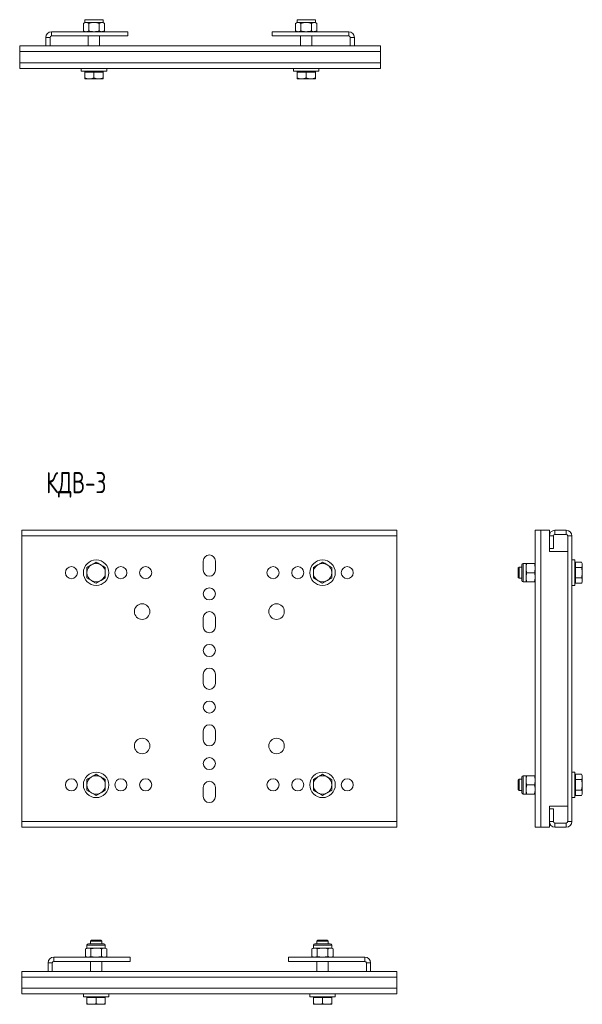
# Model space of a CAD drawing. Header units: millimetres. Extents: x -213 to 282, y -2497 to 292.
# Tile 2 of 5: x -208 to 189, y -1803 to -1106. Entities that reach past the tile are written whole.
import ezdxf

# ---------------------------------------------------------------- set-up
doc = ezdxf.new("R2010")
doc.units = ezdxf.units.MM
doc.styles.add('SLDTEXTSTYLE3', font='TXT', dxfattribs={"width": 0.7, "bigfont": 'bigfont'})

msp = doc.modelspace()

# ---------------------------------------------------------------- linework, layer by layer
at = {"color": 7, "linetype": 'Continuous', "lineweight": 15}
for p, q in [((-162.42, -1106.47), (-162.42, -1108.51)), ((-149.42, -1108.51), (-149.42, -1106.47)), ((-12.42, -1106.47), (-12.42, -1108.51)), ((0.58, -1108.51), (0.58, -1106.47)), ((-162.42, -1108.51), (-163.42, -1109.09)), ((-163.42, -1114.37), (-163.42, -1109.09)), ((-162.42, -1108.51), (-161.55, -1108.51)), ((-161.55, -1108.51), (-155.92, -1108.51)), ((-159.67, -1114.37), (-159.67, -1109.09)), ((-155.92, -1108.51), (-150.29, -1108.51)), ((-152.16, -1114.37), (-152.16, -1109.09)), ((-150.29, -1108.51), (-149.42, -1108.51)), ((-148.41, -1109.09), (-149.42, -1108.51)), ((-148.41, -1114.37), (-148.41, -1109.09)), ((-12.42, -1108.51), (-13.42, -1109.09)), ((-13.42, -1114.37), (-13.42, -1109.09)), ((-12.42, -1108.51), (-11.55, -1108.51)), ((-11.55, -1108.51), (-5.92, -1108.51)), ((-9.67, -1114.37), (-9.67, -1109.09)), ((-5.92, -1108.51), (-0.29, -1108.51)), ((-2.16, -1114.37), (-2.16, -1109.09)), ((-0.29, -1108.51), (0.58, -1108.51)), ((1.59, -1109.09), (0.58, -1108.51)), ((1.59, -1114.37), (1.59, -1109.09)), ((-189.92, -1124.95), (-189.92, -1118.95)), ((-186.92, -1124.95), (-186.92, -1118.95)), ((-185.92, -1114.95), (-131.92, -1114.95)), ((-185.92, -1117.95), (-131.92, -1117.95)), ((-163.42, -1114.37), (-162.42, -1114.95)), ((-159.92, -1117.95), (-159.92, -1124.95)), ((-151.92, -1124.95), (-151.92, -1117.95)), ((-149.42, -1114.95), (-148.41, -1114.37)), ((-131.92, -1117.95), (-131.92, -1114.95)), ((-29.92, -1117.95), (-29.92, -1114.95)), ((24.08, -1114.95), (-29.92, -1114.95)), ((24.08, -1117.95), (-29.92, -1117.95)), ((-13.42, -1114.37), (-12.42, -1114.95)), ((-9.92, -1117.95), (-9.92, -1124.95)), ((-1.92, -1124.95), (-1.92, -1117.95)), ((0.58, -1114.95), (1.59, -1114.37)), ((25.08, -1124.95), (25.08, -1118.95)), ((28.08, -1124.95), (28.08, -1118.95)), ((-189.92, -1124.95), (-208.42, -1124.95)), ((-208.42, -1124.95), (-208.42, -1128.95)), ((-186.92, -1124.95), (-189.92, -1124.95)), ((25.08, -1124.95), (-186.92, -1124.95)), ((25.08, -1124.95), (28.08, -1124.95)), ((46.58, -1124.95), (28.08, -1124.95)), ((46.58, -1124.95), (46.58, -1128.95)), ((-208.42, -1128.95), (-208.42, -1136.95)), ((46.58, -1128.95), (46.58, -1136.95)), ((-208.42, -1136.95), (-208.42, -1140.95)), ((46.58, -1140.95), (-208.42, -1140.95)), ((-164.92, -1140.95), (-164.92, -1142.95)), ((-146.92, -1142.95), (-146.92, -1140.95)), ((-14.92, -1140.95), (-14.92, -1142.95)), ((3.08, -1142.95), (3.08, -1140.95)), ((46.58, -1136.95), (46.58, -1140.95)), ((-146.92, -1142.95), (-164.92, -1142.95)), ((-162.42, -1142.95), (-162.42, -1143.55)), ((-162.42, -1143.55), (-162.42, -1147.67)), ((-162.42, -1143.55), (-159.17, -1143.55)), ((-162.42, -1148.25), (-159.17, -1148.25)), ((-159.17, -1143.55), (-155.92, -1143.55)), ((-159.17, -1148.25), (-152.67, -1148.25)), ((-155.92, -1143.55), (-155.92, -1147.67)), ((-155.92, -1143.55), (-152.67, -1143.55)), ((-152.67, -1143.55), (-149.42, -1143.55)), ((-149.42, -1148.25), (-152.67, -1148.25)), ((-149.42, -1143.55), (-149.42, -1142.95)), ((-149.42, -1143.55), (-149.42, -1147.67)), ((3.08, -1142.95), (-14.92, -1142.95)), ((-12.42, -1142.95), (-12.42, -1143.55)), ((-12.42, -1143.55), (-12.42, -1147.67)), ((-12.42, -1143.55), (-9.17, -1143.55)), ((-12.42, -1148.25), (-9.17, -1148.25)), ((-9.17, -1143.55), (-5.92, -1143.55)), ((-9.17, -1148.25), (-2.67, -1148.25)), ((-5.92, -1143.55), (-5.92, -1147.67)), ((-5.92, -1143.55), (-2.67, -1143.55)), ((-2.67, -1143.55), (0.58, -1143.55)), ((0.58, -1148.25), (-2.67, -1148.25)), ((0.58, -1143.55), (0.58, -1142.95)), ((0.58, -1143.55), (0.58, -1147.67)), ((58.1, -1467.38), (-206.9, -1467.38)), ((-206.9, -1467.38), (-206.9, -1471.38)), ((58.1, -1467.38), (58.1, -1471.38)), ((155.88, -1677.38), (155.88, -1467.38)), ((159.88, -1467.38), (155.88, -1467.38)), ((165.88, -1467.38), (159.88, -1467.38)), ((165.88, -1467.38), (165.88, -1471.38)), ((169.88, -1467.38), (177.88, -1467.38)), ((-206.9, -1471.38), (-206.9, -1673.38)), ((58.1, -1471.38), (58.1, -1673.38)), ((165.88, -1480.38), (165.88, -1471.38)), ((168.88, -1480.38), (168.88, -1471.38)), ((169.88, -1470.38), (177.88, -1470.38)), ((178.88, -1471.38), (178.88, -1673.38)), ((181.88, -1471.38), (181.88, -1673.38)), ((165.88, -1480.38), (168.88, -1480.38)), ((165.88, -1480.38), (165.88, -1482.38)), ((165.88, -1482.38), (178.88, -1482.38)), ((-78.65, -1489.13), (-78.65, -1495.63)), ((-70.15, -1495.63), (-70.15, -1489.13)), ((183.88, -1488.38), (181.88, -1488.38)), ((183.88, -1488.38), (183.88, -1506.38)), ((144.57, -1493.38), (143.88, -1494.07)), ((143.88, -1494.07), (143.88, -1500.69)), ((146.38, -1493.38), (144.57, -1493.38)), ((144.57, -1493.38), (144.57, -1501.38)), ((146.38, -1502.86), (146.38, -1491.9)), ((149.44, -1490.88), (147.4, -1490.88)), ((149.44, -1494.13), (149.44, -1490.88)), ((149.44, -1500.63), (149.44, -1494.13)), ((155.3, -1490.88), (150.02, -1490.88)), ((184.48, -1490.88), (183.88, -1490.88)), ((184.48, -1491.75), (184.48, -1489.88)), ((184.48, -1489.88), (188.6, -1489.88)), ((184.48, -1493.63), (184.48, -1491.75)), ((184.48, -1497.38), (184.48, -1493.63)), ((184.48, -1493.63), (188.6, -1493.63)), ((189.18, -1490.88), (188.6, -1489.88)), ((189.18, -1491.75), (189.18, -1490.88)), ((189.18, -1497.38), (189.18, -1491.75)), ((143.88, -1500.69), (144.57, -1501.38)), ((144.57, -1501.38), (146.38, -1501.38)), ((149.44, -1503.88), (149.44, -1500.63)), ((155.3, -1497.38), (150.02, -1497.38)), ((184.48, -1501.13), (184.48, -1497.38)), ((184.48, -1501.13), (188.6, -1501.13)), ((184.48, -1503.01), (184.48, -1501.13)), ((184.48, -1504.89), (184.48, -1503.01)), ((189.18, -1503.01), (189.18, -1497.38)), ((189.18, -1503.88), (189.18, -1503.01)), ((147.4, -1503.88), (149.44, -1503.88)), ((155.3, -1503.88), (150.02, -1503.88)), ((181.88, -1506.38), (183.88, -1506.38)), ((183.88, -1503.88), (184.48, -1503.88)), ((184.48, -1504.89), (188.6, -1504.89)), ((188.6, -1504.89), (189.18, -1503.88)), ((-78.65, -1529.13), (-78.65, -1535.63)), ((-70.15, -1535.63), (-70.15, -1529.13)), ((-78.65, -1569.13), (-78.65, -1575.63)), ((-70.15, -1575.63), (-70.15, -1569.13)), ((-78.65, -1609.13), (-78.65, -1615.63)), ((-70.15, -1615.63), (-70.15, -1609.13)), ((146.38, -1652.86), (146.38, -1641.9)), ((149.44, -1640.88), (147.4, -1640.88)), ((149.44, -1644.13), (149.44, -1640.88)), ((155.3, -1640.88), (150.02, -1640.88)), ((183.88, -1638.38), (181.88, -1638.38)), ((183.88, -1638.38), (183.88, -1656.38)), ((184.48, -1640.88), (183.88, -1640.88)), ((184.48, -1641.75), (184.48, -1639.88)), ((184.48, -1639.88), (188.6, -1639.88)), ((184.48, -1643.63), (184.48, -1641.75)), ((189.18, -1640.88), (188.6, -1639.88)), ((189.18, -1641.75), (189.18, -1640.88)), ((189.18, -1647.38), (189.18, -1641.75)), ((-78.65, -1649.13), (-78.65, -1655.63)), ((-70.15, -1655.63), (-70.15, -1649.13)), ((144.57, -1643.38), (143.88, -1644.07)), ((143.88, -1644.07), (143.88, -1650.69)), ((146.38, -1643.38), (144.57, -1643.38)), ((144.57, -1643.38), (144.57, -1651.38)), ((149.44, -1650.63), (149.44, -1644.13)), ((155.3, -1647.38), (150.02, -1647.38)), ((184.48, -1643.63), (188.6, -1643.63)), ((184.48, -1647.38), (184.48, -1643.63)), ((184.48, -1651.13), (184.48, -1647.38)), ((189.18, -1653.01), (189.18, -1647.38)), ((143.88, -1650.69), (144.57, -1651.38)), ((144.57, -1651.38), (146.38, -1651.38)), ((147.4, -1653.88), (149.44, -1653.88)), ((149.44, -1653.88), (149.44, -1650.63)), ((155.3, -1653.88), (150.02, -1653.88)), ((181.88, -1656.38), (183.88, -1656.38)), ((183.88, -1653.88), (184.48, -1653.88)), ((184.48, -1651.13), (188.6, -1651.13)), ((184.48, -1653.01), (184.48, -1651.13)), ((184.48, -1654.89), (184.48, -1653.01)), ((184.48, -1654.89), (188.6, -1654.89)), ((188.6, -1654.89), (189.18, -1653.88)), ((189.18, -1653.88), (189.18, -1653.01)), ((178.88, -1662.38), (165.88, -1662.38)), ((165.88, -1662.38), (165.88, -1664.38)), ((165.88, -1673.38), (165.88, -1664.38)), ((168.88, -1664.38), (165.88, -1664.38)), ((168.88, -1673.38), (168.88, -1664.38)), ((-206.9, -1673.38), (-206.9, -1677.38)), ((58.1, -1677.38), (-206.9, -1677.38)), ((58.1, -1673.38), (58.1, -1677.38)), ((159.88, -1677.38), (155.88, -1677.38)), ((165.88, -1677.38), (159.88, -1677.38)), ((165.88, -1673.38), (165.88, -1677.38)), ((177.88, -1674.38), (169.88, -1674.38)), ((177.88, -1677.38), (169.88, -1677.38)), ((-160.9, -1760.73), (-160.9, -1762.77)), ((-159.88, -1759.71), (-149.65, -1759.71)), ((-157.71, -1757.21), (-158.4, -1757.9)), ((-158.4, -1757.9), (-158.4, -1759.71)), ((-150.4, -1757.9), (-158.4, -1757.9)), ((-151.09, -1757.21), (-157.71, -1757.21)), ((-150.4, -1757.9), (-151.09, -1757.21)), ((-150.4, -1759.71), (-150.4, -1757.9)), ((-149.65, -1759.71), (-148.92, -1759.71)), ((-147.9, -1762.77), (-147.9, -1760.73)), ((-0.9, -1760.73), (-0.9, -1762.77)), ((0.12, -1759.71), (10.35, -1759.71)), ((2.29, -1757.21), (1.6, -1757.9)), ((1.6, -1757.9), (1.6, -1759.71)), ((9.6, -1757.9), (1.6, -1757.9)), ((8.91, -1757.21), (2.29, -1757.21)), ((9.6, -1757.9), (8.91, -1757.21)), ((9.6, -1759.71), (9.6, -1757.9)), ((10.35, -1759.71), (11.08, -1759.71)), ((12.1, -1762.77), (12.1, -1760.73)), ((-160.9, -1762.77), (-161.9, -1763.35)), ((-161.9, -1768.63), (-161.9, -1763.35)), ((-160.9, -1762.77), (-160.03, -1762.77)), ((-160.03, -1762.77), (-154.4, -1762.77)), ((-158.15, -1768.63), (-158.15, -1763.35)), ((-154.4, -1762.77), (-148.77, -1762.77)), ((-150.64, -1768.63), (-150.64, -1763.35)), ((-148.77, -1762.77), (-147.9, -1762.77)), ((-146.89, -1763.35), (-147.9, -1762.77)), ((-146.89, -1768.63), (-146.89, -1763.35)), ((-0.9, -1762.77), (-1.9, -1763.35)), ((-1.9, -1768.63), (-1.9, -1763.35)), ((-0.9, -1762.77), (-0.03, -1762.77)), ((-0.03, -1762.77), (5.6, -1762.77)), ((1.85, -1768.63), (1.85, -1763.35)), ((5.6, -1762.77), (11.23, -1762.77)), ((9.36, -1768.63), (9.36, -1763.35)), ((11.23, -1762.77), (12.1, -1762.77)), ((13.11, -1763.35), (12.1, -1762.77)), ((13.11, -1768.63), (13.11, -1763.35)), ((-188.4, -1779.21), (-188.4, -1773.21)), ((-185.4, -1779.21), (-185.4, -1773.21)), ((-184.4, -1769.21), (-130.4, -1769.21)), ((-184.4, -1772.21), (-130.4, -1772.21)), ((-161.9, -1768.63), (-160.9, -1769.21)), ((-158.4, -1772.21), (-158.4, -1779.21)), ((-150.4, -1779.21), (-150.4, -1772.21)), ((-147.9, -1769.21), (-146.89, -1768.63)), ((-130.4, -1772.21), (-130.4, -1769.21)), ((35.6, -1769.21), (-18.4, -1769.21)), ((-18.4, -1772.21), (-18.4, -1769.21)), ((35.6, -1772.21), (-18.4, -1772.21)), ((-1.9, -1768.63), (-0.9, -1769.21)), ((1.6, -1772.21), (1.6, -1779.21)), ((9.6, -1779.21), (9.6, -1772.21)), ((12.1, -1769.21), (13.11, -1768.63)), ((36.6, -1779.21), (36.6, -1773.21)), ((39.6, -1779.21), (39.6, -1773.21)), ((-188.4, -1779.21), (-206.9, -1779.21)), ((-206.9, -1779.21), (-206.9, -1783.21)), ((-185.4, -1779.21), (-188.4, -1779.21)), ((36.6, -1779.21), (-185.4, -1779.21)), ((36.6, -1779.21), (39.6, -1779.21)), ((58.1, -1779.21), (39.6, -1779.21)), ((58.1, -1779.21), (58.1, -1783.21)), ((-206.9, -1783.21), (-206.9, -1791.21)), ((58.1, -1783.21), (58.1, -1791.21)), ((-206.9, -1791.21), (-206.9, -1795.21)), ((58.1, -1795.21), (-206.9, -1795.21)), ((-163.4, -1795.21), (-163.4, -1797.21)), ((-145.4, -1797.21), (-145.4, -1795.21)), ((-3.4, -1795.21), (-3.4, -1797.21)), ((14.6, -1797.21), (14.6, -1795.21)), ((58.1, -1791.21), (58.1, -1795.21)), ((-145.4, -1797.21), (-163.4, -1797.21)), ((-160.9, -1797.21), (-160.9, -1797.81)), ((-160.9, -1797.81), (-160.9, -1801.93)), ((-160.9, -1797.81), (-157.65, -1797.81)), ((-160.9, -1802.51), (-157.65, -1802.51)), ((-157.65, -1797.81), (-154.4, -1797.81)), ((-157.65, -1802.51), (-151.15, -1802.51)), ((-154.4, -1797.81), (-154.4, -1801.93)), ((-154.4, -1797.81), (-151.15, -1797.81)), ((-151.15, -1797.81), (-147.9, -1797.81)), ((-147.9, -1802.51), (-151.15, -1802.51)), ((-147.9, -1797.81), (-147.9, -1797.21)), ((-147.9, -1797.81), (-147.9, -1801.93)), ((14.6, -1797.21), (-3.4, -1797.21)), ((-0.9, -1797.21), (-0.9, -1797.81)), ((-0.9, -1797.81), (-0.9, -1801.93)), ((-0.9, -1797.81), (2.35, -1797.81)), ((-0.9, -1802.51), (2.35, -1802.51)), ((2.35, -1797.81), (5.6, -1797.81)), ((2.35, -1802.51), (8.85, -1802.51)), ((5.6, -1797.81), (5.6, -1801.93)), ((5.6, -1797.81), (8.85, -1797.81)), ((8.85, -1797.81), (12.1, -1797.81)), ((12.1, -1802.51), (8.85, -1802.51)), ((12.1, -1797.81), (12.1, -1797.21)), ((12.1, -1797.81), (12.1, -1801.93))]:
    msp.add_line(p, q, dxfattribs=at)
at = {"color": 7, "linetype": 'Continuous', "lineweight": 0}
for p, q in [((-162.42, -1106.47), (-150.29, -1106.47)), ((-150.29, -1106.47), (-149.42, -1106.47)), ((-12.42, -1106.47), (-0.29, -1106.47)), ((-0.29, -1106.47), (0.58, -1106.47)), ((-186.92, -1118.95), (-189.92, -1118.95)), ((-185.92, -1114.95), (-185.92, -1117.95)), ((24.08, -1117.95), (24.08, -1114.95)), ((28.08, -1118.95), (25.08, -1118.95)), ((46.58, -1128.95), (-208.42, -1128.95)), ((46.58, -1136.95), (-208.42, -1136.95)), ((159.88, -1677.38), (159.88, -1467.38)), ((169.88, -1467.38), (169.88, -1470.38)), ((177.88, -1470.38), (177.88, -1467.38)), ((58.1, -1471.38), (-206.9, -1471.38)), ((168.88, -1471.38), (165.88, -1471.38)), ((181.88, -1471.38), (178.88, -1471.38)), ((147.4, -1503.88), (147.4, -1490.88)), ((147.4, -1653.88), (147.4, -1640.88)), ((58.1, -1673.38), (-206.9, -1673.38)), ((165.88, -1673.38), (168.88, -1673.38)), ((169.88, -1674.38), (169.88, -1677.38)), ((177.88, -1677.38), (177.88, -1674.38)), ((178.88, -1673.38), (181.88, -1673.38)), ((-160.9, -1760.73), (-148.77, -1760.73)), ((-148.77, -1760.73), (-147.9, -1760.73)), ((-0.9, -1760.73), (11.23, -1760.73)), ((11.23, -1760.73), (12.1, -1760.73)), ((-185.4, -1773.21), (-188.4, -1773.21)), ((-184.4, -1769.21), (-184.4, -1772.21)), ((35.6, -1772.21), (35.6, -1769.21)), ((39.6, -1773.21), (36.6, -1773.21)), ((58.1, -1783.21), (-206.9, -1783.21)), ((58.1, -1791.21), (-206.9, -1791.21))]:
    msp.add_line(p, q, dxfattribs=at)
at = {"color": 7, "linetype": 'Continuous', "lineweight": 15}
for centre, radius in [((-154.4, -1497.38), 9), ((5.6, -1497.38), 9), ((-171.9, -1497.38), 4.25), ((-136.9, -1497.38), 4.25), ((-119.4, -1497.38), 4.25), ((-29.4, -1497.38), 4.25), ((-11.9, -1497.38), 4.25), ((23.1, -1497.38), 4.25), ((-74.4, -1512.38), 4.25), ((-121.9, -1524.88), 5.5), ((-26.9, -1524.88), 5.5), ((-74.4, -1552.38), 4.25), ((-74.4, -1592.38), 4.25), ((-121.9, -1619.88), 5.5), ((-26.9, -1619.88), 5.5), ((-74.4, -1632.38), 4.25), ((-154.4, -1647.38), 9), ((5.6, -1647.38), 9), ((-171.9, -1647.38), 4.25), ((-136.9, -1647.38), 4.25), ((-119.4, -1647.38), 4.25), ((-29.4, -1647.38), 4.25), ((-11.9, -1647.38), 4.25), ((23.1, -1647.38), 4.25)]:
    msp.add_circle(centre, radius, dxfattribs=at)
for centre, radius, start, end in [((-185.92, -1118.95), 4, 90, 180), ((-185.92, -1118.95), 1, 90, 180), ((24.08, -1118.95), 4, 0, 90), ((24.08, -1118.95), 1, 0, 90), ((169.88, -1471.38), 4, 90, 180), ((177.88, -1471.38), 4, 0, 90), ((169.88, -1471.38), 1, 90, 180), ((177.88, -1471.38), 1, 0, 90), ((-74.4, -1489.13), 4.25, 0, 180), ((-154.4, -1497.38), 6.5, 120, 180), ((-154.4, -1497.38), 6.5, 60, 120), ((-154.4, -1497.38), 6.5, 0, 60), ((-74.4, -1495.63), 4.25, 180, 0), ((5.6, -1497.38), 6.5, 120, 180), ((5.6, -1497.38), 6.5, 60, 120), ((5.6, -1497.38), 6.5, 0, 60), ((147.4, -1491.9), 1.02, 90, 180), ((-154.4, -1497.38), 6.5, 180, 240), ((-154.4, -1497.38), 6.5, 240, 300), ((-154.4, -1497.38), 6.5, 300, 0), ((5.6, -1497.38), 6.5, 180, 240), ((5.6, -1497.38), 6.5, 240, 300), ((5.6, -1497.38), 6.5, 300, 0), ((147.4, -1502.86), 1.02, 180, 270), ((-74.4, -1529.13), 4.25, 0, 180), ((-74.4, -1535.63), 4.25, 180, 0), ((-74.4, -1569.13), 4.25, 0, 180), ((-74.4, -1575.63), 4.25, 180, 360), ((-74.4, -1609.13), 4.25, 0, 180), ((-74.4, -1615.63), 4.25, 180, 0), ((-154.4, -1647.38), 6.5, 120, 180), ((-154.4, -1647.38), 6.5, 60, 120), ((-154.4, -1647.38), 6.5, 0, 60), ((5.6, -1647.38), 6.5, 120, 180), ((5.6, -1647.38), 6.5, 60, 120), ((5.6, -1647.38), 6.5, 0, 60), ((147.4, -1641.9), 1.02, 90, 180), ((-154.4, -1647.38), 6.5, 180, 240), ((-154.4, -1647.38), 6.5, 300, 0), ((-74.4, -1649.13), 4.25, 0, 180), ((5.6, -1647.38), 6.5, 180, 240), ((5.6, -1647.38), 6.5, 300, 0), ((-154.4, -1647.38), 6.5, 240, 300), ((-74.4, -1655.63), 4.25, 180, 0), ((5.6, -1647.38), 6.5, 240, 300), ((147.4, -1652.86), 1.02, 180, 270), ((169.88, -1673.38), 4, 180, 270), ((169.88, -1673.38), 1, 180, 270), ((177.88, -1673.38), 4, 270, 0), ((177.88, -1673.38), 1, 270, 0), ((-159.88, -1760.73), 1.02, 90, 180), ((-148.92, -1760.73), 1.02, 0, 90), ((0.12, -1760.73), 1.02, 90, 180), ((11.08, -1760.73), 1.02, 0, 90), ((-184.4, -1773.21), 4, 90, 180), ((-184.4, -1773.21), 1, 90, 180), ((35.6, -1773.21), 4, 0, 90), ((35.6, -1773.21), 1, 0, 90)]:
    msp.add_arc(centre, radius, start, end, dxfattribs=at)
for points, knots in [([(-161.55, -1108.51), (-161.59, -1108.51), (-161.93, -1108.52), (-162.56, -1108.64), (-163.13, -1108.94), (-163.42, -1109.09)], [0, 0, 0, 0, 0.0700775, 0.5307783, 1, 1, 1, 1]), ([(-159.67, -1109.09), (-159.97, -1108.93), (-160.59, -1108.6), (-161.23, -1108.54), (-161.55, -1108.51)], [0, 0, 0, 0, 0.495457, 1, 1, 1, 1]), ([(-155.92, -1108.51), (-156.01, -1108.51), (-156.68, -1108.52), (-157.95, -1108.64), (-159.09, -1108.94), (-159.67, -1109.09)], [0, 0, 0, 0, 0.070077, 0.530778, 1, 1, 1, 1]), ([(-152.16, -1109.09), (-152.77, -1108.93), (-154, -1108.6), (-155.28, -1108.54), (-155.92, -1108.51)], [0, 0, 0, 0, 0.49546, 1, 1, 1, 1]), ([(-152.16, -1109.09), (-152.01, -1109), (-151.4, -1108.66), (-150.76, -1108.58), (-150.29, -1108.51)], [0, 0, 0, 0, 0.2575502, 1, 1, 1, 1]), ([(-150.29, -1108.51), (-150.12, -1108.52), (-149.48, -1108.55), (-148.86, -1108.86), (-148.41, -1109.09)], [0, 0, 0, 0, 0.268632, 1, 1, 1, 1]), ([(-11.55, -1108.51), (-11.59, -1108.51), (-11.93, -1108.52), (-12.56, -1108.64), (-13.13, -1108.94), (-13.42, -1109.09)], [0, 0, 0, 0, 0.070077, 0.530779, 1, 1, 1, 1]), ([(-9.67, -1109.09), (-9.97, -1108.93), (-10.59, -1108.6), (-11.23, -1108.54), (-11.55, -1108.51)], [0, 0, 0, 0, 0.4954569, 1, 1, 1, 1]), ([(-5.92, -1108.51), (-6.01, -1108.51), (-6.68, -1108.52), (-7.95, -1108.64), (-9.09, -1108.94), (-9.67, -1109.09)], [0, 0, 0, 0, 0.070077, 0.530778, 1, 1, 1, 1]), ([(-2.16, -1109.09), (-2.77, -1108.93), (-4, -1108.6), (-5.28, -1108.54), (-5.92, -1108.51)], [0, 0, 0, 0, 0.495458, 1, 1, 1, 1]), ([(-2.16, -1109.09), (-2.01, -1109), (-1.4, -1108.66), (-0.76, -1108.58), (-0.29, -1108.51)], [0, 0, 0, 0, 0.25755, 1, 1, 1, 1]), ([(-0.29, -1108.51), (-0.12, -1108.52), (0.52, -1108.55), (1.14, -1108.86), (1.59, -1109.09)], [0, 0, 0, 0, 0.268632, 1, 1, 1, 1]), ([(-161.55, -1114.95), (-161.59, -1114.95), (-161.93, -1114.94), (-162.56, -1114.82), (-163.13, -1114.52), (-163.42, -1114.37)], [0, 0, 0, 0, 0.0700775, 0.5307783, 1, 1, 1, 1]), ([(-159.67, -1114.37), (-159.97, -1114.53), (-160.59, -1114.86), (-161.23, -1114.92), (-161.55, -1114.95)], [0, 0, 0, 0, 0.495457, 1, 1, 1, 1]), ([(-155.92, -1114.95), (-156.01, -1114.95), (-156.68, -1114.94), (-157.95, -1114.82), (-159.09, -1114.52), (-159.67, -1114.37)], [0, 0, 0, 0, 0.070077, 0.530778, 1, 1, 1, 1]), ([(-152.16, -1114.37), (-152.77, -1114.53), (-154, -1114.86), (-155.28, -1114.92), (-155.92, -1114.95)], [0, 0, 0, 0, 0.49546, 1, 1, 1, 1]), ([(-152.16, -1114.37), (-152.01, -1114.46), (-151.4, -1114.8), (-150.76, -1114.89), (-150.29, -1114.95)], [0, 0, 0, 0, 0.2575502, 1, 1, 1, 1]), ([(-150.29, -1114.95), (-150.12, -1114.94), (-149.48, -1114.91), (-148.86, -1114.6), (-148.41, -1114.37)], [0, 0, 0, 0, 0.268632, 1, 1, 1, 1]), ([(-11.55, -1114.95), (-11.59, -1114.95), (-11.93, -1114.94), (-12.56, -1114.82), (-13.13, -1114.52), (-13.42, -1114.37)], [0, 0, 0, 0, 0.070077, 0.530779, 1, 1, 1, 1]), ([(-9.67, -1114.37), (-9.97, -1114.53), (-10.59, -1114.86), (-11.23, -1114.92), (-11.55, -1114.95)], [0, 0, 0, 0, 0.4954569, 1, 1, 1, 1]), ([(-5.92, -1114.95), (-6.01, -1114.95), (-6.68, -1114.94), (-7.95, -1114.82), (-9.09, -1114.52), (-9.67, -1114.37)], [0, 0, 0, 0, 0.070077, 0.530778, 1, 1, 1, 1]), ([(-2.16, -1114.37), (-2.77, -1114.53), (-4, -1114.86), (-5.28, -1114.92), (-5.92, -1114.95)], [0, 0, 0, 0, 0.495458, 1, 1, 1, 1]), ([(-2.16, -1114.37), (-2.01, -1114.46), (-1.4, -1114.8), (-0.76, -1114.89), (-0.29, -1114.95)], [0, 0, 0, 0, 0.25755, 1, 1, 1, 1]), ([(-0.29, -1114.95), (-0.12, -1114.94), (0.52, -1114.91), (1.14, -1114.6), (1.59, -1114.37)], [0, 0, 0, 0, 0.2686318, 1, 1, 1, 1]), ([(-159.17, -1148.25), (-159.24, -1148.25), (-159.83, -1148.24), (-160.93, -1148.12), (-161.92, -1147.82), (-162.42, -1147.67)], [0, 0, 0, 0, 0.070077, 0.530776, 1, 1, 1, 1]), ([(-162.42, -1147.67), (-162.42, -1147.9), (-162.42, -1148.21), (-162.42, -1148.24), (-162.42, -1148.25)], [0, 0, 0, 0, 0.758151, 1, 1, 1, 1]), ([(-155.92, -1147.67), (-156.44, -1147.83), (-157.51, -1148.16), (-158.61, -1148.22), (-159.17, -1148.25)], [0, 0, 0, 0, 0.49546, 1, 1, 1, 1]), ([(-152.67, -1148.25), (-152.74, -1148.25), (-153.33, -1148.24), (-154.43, -1148.12), (-155.42, -1147.82), (-155.92, -1147.67)], [0, 0, 0, 0, 0.0700741, 0.5307782, 1, 1, 1, 1]), ([(-149.42, -1147.67), (-149.94, -1147.83), (-151.01, -1148.16), (-152.11, -1148.22), (-152.67, -1148.25)], [0, 0, 0, 0, 0.495457, 1, 1, 1, 1]), ([(-149.42, -1148.25), (-149.42, -1148.24), (-149.42, -1148.21), (-149.42, -1147.9), (-149.42, -1147.67)], [0, 0, 0, 0, 0.241849, 1, 1, 1, 1]), ([(-9.17, -1148.25), (-9.24, -1148.25), (-9.83, -1148.24), (-10.93, -1148.12), (-11.92, -1147.82), (-12.42, -1147.67)], [0, 0, 0, 0, 0.0700774, 0.5307764, 1, 1, 1, 1]), ([(-12.42, -1147.67), (-12.42, -1147.9), (-12.42, -1148.21), (-12.42, -1148.24), (-12.42, -1148.25)], [0, 0, 0, 0, 0.758151, 1, 1, 1, 1]), ([(-5.92, -1147.67), (-6.44, -1147.83), (-7.51, -1148.16), (-8.61, -1148.22), (-9.17, -1148.25)], [0, 0, 0, 0, 0.4954577, 1, 1, 1, 1]), ([(-2.67, -1148.25), (-2.74, -1148.25), (-3.33, -1148.24), (-4.43, -1148.12), (-5.42, -1147.82), (-5.92, -1147.67)], [0, 0, 0, 0, 0.070077, 0.530777, 1, 1, 1, 1]), ([(0.58, -1147.67), (0.06, -1147.83), (-1.01, -1148.16), (-2.11, -1148.22), (-2.67, -1148.25)], [0, 0, 0, 0, 0.4954585, 1, 1, 1, 1]), ([(0.58, -1148.25), (0.58, -1148.24), (0.58, -1148.21), (0.58, -1147.9), (0.58, -1147.67)], [0, 0, 0, 0, 0.241849, 1, 1, 1, 1]), ([(-157.65, -1491.75), (-157.72, -1491.8), (-158.31, -1492.13), (-159.41, -1492.77), (-160.4, -1493.34), (-160.9, -1493.63)], [0, 0, 0, 0, 0.070077, 0.530776, 1, 1, 1, 1]), ([(-160.9, -1493.63), (-160.9, -1494.57), (-160.9, -1495.8), (-160.9, -1497.07), (-160.9, -1497.38)], [0, 0, 0, 0, 0.758151, 1, 1, 1, 1]), ([(-154.4, -1489.88), (-154.92, -1490.18), (-155.99, -1490.79), (-157.09, -1491.43), (-157.65, -1491.75)], [0, 0, 0, 0, 0.4954564, 1, 1, 1, 1]), ([(-151.15, -1491.75), (-151.22, -1491.71), (-151.81, -1491.37), (-152.91, -1490.74), (-153.9, -1490.16), (-154.4, -1489.88)], [0, 0, 0, 0, 0.070077, 0.530776, 1, 1, 1, 1]), ([(-147.9, -1493.63), (-148.42, -1493.32), (-149.49, -1492.71), (-150.59, -1492.07), (-151.15, -1491.75)], [0, 0, 0, 0, 0.495461, 1, 1, 1, 1]), ([(-147.9, -1497.38), (-147.9, -1497.07), (-147.9, -1495.8), (-147.9, -1494.57), (-147.9, -1493.63)], [0, 0, 0, 0, 0.241849, 1, 1, 1, 1]), ([(2.35, -1491.75), (2.28, -1491.8), (1.69, -1492.13), (0.59, -1492.77), (-0.4, -1493.34), (-0.9, -1493.63)], [0, 0, 0, 0, 0.0700774, 0.5307764, 1, 1, 1, 1]), ([(-0.9, -1493.63), (-0.9, -1494.57), (-0.9, -1495.8), (-0.9, -1497.07), (-0.9, -1497.38)], [0, 0, 0, 0, 0.758151, 1, 1, 1, 1]), ([(5.6, -1489.88), (5.08, -1490.18), (4.01, -1490.79), (2.91, -1491.43), (2.35, -1491.75)], [0, 0, 0, 0, 0.4954577, 1, 1, 1, 1]), ([(8.85, -1491.75), (8.78, -1491.71), (8.19, -1491.37), (7.09, -1490.74), (6.1, -1490.16), (5.6, -1489.88)], [0, 0, 0, 0, 0.070077, 0.530777, 1, 1, 1, 1]), ([(12.1, -1493.63), (11.58, -1493.32), (10.51, -1492.71), (9.41, -1492.07), (8.85, -1491.75)], [0, 0, 0, 0, 0.4954585, 1, 1, 1, 1]), ([(12.1, -1497.38), (12.1, -1497.07), (12.1, -1495.8), (12.1, -1494.57), (12.1, -1493.63)], [0, 0, 0, 0, 0.241849, 1, 1, 1, 1]), ([(150.02, -1490.88), (149.85, -1491.41), (149.53, -1492.47), (149.47, -1493.58), (149.44, -1494.13)], [0, 0, 0, 0, 0.495455, 1, 1, 1, 1]), ([(149.44, -1490.88), (149.44, -1490.88), (149.44, -1490.88), (149.57, -1490.88), (149.87, -1490.88), (150.02, -1490.88)], [0, 0, 0, 0, 0.070077, 0.530778, 1, 1, 1, 1]), ([(149.44, -1494.13), (149.44, -1494.21), (149.44, -1494.79), (149.57, -1495.89), (149.87, -1496.88), (150.02, -1497.38)], [0, 0, 0, 0, 0.070078, 0.530779, 1, 1, 1, 1]), ([(155.3, -1490.88), (155.46, -1491.41), (155.79, -1492.47), (155.85, -1493.58), (155.88, -1494.13)], [0, 0, 0, 0, 0.495455, 1, 1, 1, 1]), ([(155.88, -1490.88), (155.88, -1490.88), (155.87, -1490.88), (155.74, -1490.88), (155.45, -1490.88), (155.3, -1490.88)], [0, 0, 0, 0, 0.070077, 0.530778, 1, 1, 1, 1]), ([(155.88, -1494.13), (155.88, -1494.21), (155.87, -1494.79), (155.74, -1495.89), (155.45, -1496.88), (155.3, -1497.38)], [0, 0, 0, 0, 0.070078, 0.530779, 1, 1, 1, 1]), ([(188.6, -1489.88), (188.76, -1490.18), (189.09, -1490.79), (189.15, -1491.43), (189.18, -1491.75)], [0, 0, 0, 0, 0.4954564, 1, 1, 1, 1]), ([(189.18, -1491.75), (189.18, -1491.8), (189.17, -1492.13), (189.04, -1492.77), (188.75, -1493.34), (188.6, -1493.63)], [0, 0, 0, 0, 0.070077, 0.530776, 1, 1, 1, 1]), ([(188.6, -1493.63), (188.83, -1494.57), (189.14, -1495.8), (189.17, -1497.07), (189.18, -1497.38)], [0, 0, 0, 0, 0.758151, 1, 1, 1, 1]), ([(-160.9, -1497.38), (-160.9, -1498.37), (-160.9, -1499.64), (-160.9, -1500.86), (-160.9, -1501.13)], [0, 0, 0, 0, 0.776287, 1, 1, 1, 1]), ([(-160.9, -1501.13), (-160.37, -1501.44), (-159.3, -1502.05), (-158.2, -1502.69), (-157.65, -1503.01)], [0, 0, 0, 0, 0.495461, 1, 1, 1, 1]), ([(-157.65, -1503.01), (-157.57, -1503.05), (-156.99, -1503.39), (-155.89, -1504.03), (-154.9, -1504.6), (-154.4, -1504.89)], [0, 0, 0, 0, 0.070077, 0.530776, 1, 1, 1, 1]), ([(-154.4, -1504.89), (-153.87, -1504.58), (-152.8, -1503.97), (-151.7, -1503.33), (-151.15, -1503.01)], [0, 0, 0, 0, 0.4954564, 1, 1, 1, 1]), ([(-151.15, -1503.01), (-151.07, -1502.97), (-150.49, -1502.63), (-149.39, -1501.99), (-148.4, -1501.42), (-147.9, -1501.13)], [0, 0, 0, 0, 0.070077, 0.530776, 1, 1, 1, 1]), ([(-147.9, -1501.13), (-147.9, -1500.86), (-147.9, -1499.64), (-147.9, -1498.37), (-147.9, -1497.38)], [0, 0, 0, 0, 0.223713, 1, 1, 1, 1]), ([(-0.9, -1497.38), (-0.9, -1498.37), (-0.9, -1499.64), (-0.9, -1500.86), (-0.9, -1501.13)], [0, 0, 0, 0, 0.776287, 1, 1, 1, 1]), ([(-0.9, -1501.13), (-0.37, -1501.44), (0.7, -1502.05), (1.8, -1502.69), (2.35, -1503.01)], [0, 0, 0, 0, 0.495458, 1, 1, 1, 1]), ([(2.35, -1503.01), (2.43, -1503.05), (3.01, -1503.39), (4.11, -1504.03), (5.1, -1504.6), (5.6, -1504.89)], [0, 0, 0, 0, 0.070076, 0.530777, 1, 1, 1, 1]), ([(5.6, -1504.89), (6.13, -1504.58), (7.2, -1503.97), (8.3, -1503.33), (8.85, -1503.01)], [0, 0, 0, 0, 0.495457, 1, 1, 1, 1]), ([(8.85, -1503.01), (8.93, -1502.97), (9.51, -1502.63), (10.61, -1501.99), (11.6, -1501.42), (12.1, -1501.13)], [0, 0, 0, 0, 0.070077, 0.530776, 1, 1, 1, 1]), ([(12.1, -1501.13), (12.1, -1500.86), (12.1, -1499.64), (12.1, -1498.37), (12.1, -1497.38)], [0, 0, 0, 0, 0.223713, 1, 1, 1, 1]), ([(150.02, -1497.38), (149.93, -1497.65), (149.59, -1498.71), (149.5, -1499.81), (149.44, -1500.63)], [0, 0, 0, 0, 0.257554, 1, 1, 1, 1]), ([(149.44, -1500.63), (149.45, -1500.93), (149.48, -1502.03), (149.79, -1503.1), (150.02, -1503.88)], [0, 0, 0, 0, 0.268635, 1, 1, 1, 1]), ([(155.3, -1497.38), (155.38, -1497.65), (155.72, -1498.71), (155.81, -1499.81), (155.88, -1500.63)], [0, 0, 0, 0, 0.257554, 1, 1, 1, 1]), ([(155.88, -1500.63), (155.87, -1500.93), (155.84, -1502.03), (155.52, -1503.1), (155.3, -1503.88)], [0, 0, 0, 0, 0.268635, 1, 1, 1, 1]), ([(189.18, -1497.38), (189.11, -1498.37), (189.01, -1499.64), (188.67, -1500.86), (188.6, -1501.13)], [0, 0, 0, 0, 0.776287, 1, 1, 1, 1]), ([(188.6, -1501.13), (188.76, -1501.44), (189.09, -1502.05), (189.15, -1502.69), (189.18, -1503.01)], [0, 0, 0, 0, 0.495461, 1, 1, 1, 1]), ([(189.18, -1503.01), (189.18, -1503.05), (189.17, -1503.39), (189.04, -1504.03), (188.75, -1504.6), (188.6, -1504.89)], [0, 0, 0, 0, 0.070077, 0.530776, 1, 1, 1, 1]), ([(150.02, -1503.88), (149.85, -1503.88), (149.53, -1503.88), (149.47, -1503.88), (149.44, -1503.88)], [0, 0, 0, 0, 0.495458, 1, 1, 1, 1]), ([(155.3, -1503.88), (155.46, -1503.88), (155.79, -1503.88), (155.85, -1503.88), (155.88, -1503.88)], [0, 0, 0, 0, 0.495458, 1, 1, 1, 1]), ([(-157.65, -1641.75), (-157.72, -1641.8), (-158.31, -1642.13), (-159.41, -1642.77), (-160.4, -1643.34), (-160.9, -1643.63)], [0, 0, 0, 0, 0.070077, 0.530777, 1, 1, 1, 1]), ([(-154.4, -1639.88), (-154.92, -1640.18), (-155.99, -1640.79), (-157.09, -1641.43), (-157.65, -1641.75)], [0, 0, 0, 0, 0.495457, 1, 1, 1, 1]), ([(-151.15, -1641.75), (-151.22, -1641.71), (-151.81, -1641.37), (-152.91, -1640.74), (-153.9, -1640.16), (-154.4, -1639.88)], [0, 0, 0, 0, 0.070077, 0.530777, 1, 1, 1, 1]), ([(-147.9, -1643.63), (-148.42, -1643.32), (-149.49, -1642.71), (-150.59, -1642.07), (-151.15, -1641.75)], [0, 0, 0, 0, 0.4954605, 1, 1, 1, 1]), ([(2.35, -1641.75), (2.28, -1641.8), (1.69, -1642.13), (0.59, -1642.77), (-0.4, -1643.34), (-0.9, -1643.63)], [0, 0, 0, 0, 0.070077, 0.530778, 1, 1, 1, 1]), ([(5.6, -1639.88), (5.08, -1640.18), (4.01, -1640.79), (2.91, -1641.43), (2.35, -1641.75)], [0, 0, 0, 0, 0.495458, 1, 1, 1, 1]), ([(8.85, -1641.75), (8.78, -1641.71), (8.19, -1641.37), (7.09, -1640.74), (6.1, -1640.16), (5.6, -1639.88)], [0, 0, 0, 0, 0.070077, 0.5307781, 1, 1, 1, 1]), ([(12.1, -1643.63), (11.58, -1643.32), (10.51, -1642.71), (9.41, -1642.07), (8.85, -1641.75)], [0, 0, 0, 0, 0.495458, 1, 1, 1, 1]), ([(150.02, -1640.88), (149.85, -1641.41), (149.53, -1642.47), (149.47, -1643.57), (149.44, -1644.13)], [0, 0, 0, 0, 0.495457, 1, 1, 1, 1]), ([(149.44, -1640.88), (149.44, -1640.88), (149.44, -1640.88), (149.57, -1640.88), (149.87, -1640.88), (150.02, -1640.88)], [0, 0, 0, 0, 0.070077, 0.530778, 1, 1, 1, 1]), ([(155.3, -1640.88), (155.46, -1641.41), (155.79, -1642.47), (155.85, -1643.57), (155.88, -1644.13)], [0, 0, 0, 0, 0.495457, 1, 1, 1, 1]), ([(155.88, -1640.88), (155.88, -1640.88), (155.87, -1640.88), (155.74, -1640.88), (155.45, -1640.88), (155.3, -1640.88)], [0, 0, 0, 0, 0.070077, 0.530778, 1, 1, 1, 1]), ([(188.6, -1639.88), (188.76, -1640.18), (189.09, -1640.79), (189.15, -1641.43), (189.18, -1641.75)], [0, 0, 0, 0, 0.495457, 1, 1, 1, 1]), ([(189.18, -1641.75), (189.18, -1641.8), (189.17, -1642.13), (189.04, -1642.77), (188.75, -1643.34), (188.6, -1643.63)], [0, 0, 0, 0, 0.070077, 0.530777, 1, 1, 1, 1]), ([(-160.9, -1643.63), (-160.9, -1644.57), (-160.9, -1645.8), (-160.9, -1647.07), (-160.9, -1647.38)], [0, 0, 0, 0, 0.758149, 1, 1, 1, 1]), ([(-160.9, -1647.38), (-160.9, -1648.37), (-160.9, -1649.64), (-160.9, -1650.86), (-160.9, -1651.13)], [0, 0, 0, 0, 0.776287, 1, 1, 1, 1]), ([(-147.9, -1647.38), (-147.9, -1647.07), (-147.9, -1645.8), (-147.9, -1644.57), (-147.9, -1643.63)], [0, 0, 0, 0, 0.241851, 1, 1, 1, 1]), ([(-147.9, -1651.13), (-147.9, -1650.86), (-147.9, -1649.64), (-147.9, -1648.37), (-147.9, -1647.38)], [0, 0, 0, 0, 0.223713, 1, 1, 1, 1]), ([(-0.9, -1643.63), (-0.9, -1644.57), (-0.9, -1645.8), (-0.9, -1647.07), (-0.9, -1647.38)], [0, 0, 0, 0, 0.758149, 1, 1, 1, 1]), ([(-0.9, -1647.38), (-0.9, -1648.37), (-0.9, -1649.64), (-0.9, -1650.86), (-0.9, -1651.13)], [0, 0, 0, 0, 0.776287, 1, 1, 1, 1]), ([(12.1, -1647.38), (12.1, -1647.07), (12.1, -1645.8), (12.1, -1644.57), (12.1, -1643.63)], [0, 0, 0, 0, 0.241851, 1, 1, 1, 1]), ([(12.1, -1651.13), (12.1, -1650.86), (12.1, -1649.64), (12.1, -1648.37), (12.1, -1647.38)], [0, 0, 0, 0, 0.223713, 1, 1, 1, 1]), ([(149.44, -1644.13), (149.44, -1644.21), (149.44, -1644.79), (149.57, -1645.89), (149.87, -1646.88), (150.02, -1647.38)], [0, 0, 0, 0, 0.070077, 0.530779, 1, 1, 1, 1]), ([(150.02, -1647.38), (149.93, -1647.65), (149.59, -1648.71), (149.5, -1649.81), (149.44, -1650.63)], [0, 0, 0, 0, 0.257551, 1, 1, 1, 1]), ([(155.88, -1644.13), (155.88, -1644.21), (155.87, -1644.79), (155.74, -1645.89), (155.45, -1646.88), (155.3, -1647.38)], [0, 0, 0, 0, 0.070077, 0.530779, 1, 1, 1, 1]), ([(155.3, -1647.38), (155.38, -1647.65), (155.72, -1648.71), (155.81, -1649.81), (155.88, -1650.63)], [0, 0, 0, 0, 0.257551, 1, 1, 1, 1]), ([(188.6, -1643.63), (188.83, -1644.57), (189.14, -1645.8), (189.17, -1647.07), (189.18, -1647.38)], [0, 0, 0, 0, 0.758149, 1, 1, 1, 1]), ([(189.18, -1647.38), (189.11, -1648.37), (189.01, -1649.64), (188.67, -1650.86), (188.6, -1651.13)], [0, 0, 0, 0, 0.776287, 1, 1, 1, 1]), ([(-160.9, -1651.13), (-160.37, -1651.44), (-159.3, -1652.05), (-158.2, -1652.69), (-157.65, -1653.01)], [0, 0, 0, 0, 0.4954602, 1, 1, 1, 1]), ([(-157.65, -1653.01), (-157.57, -1653.05), (-156.99, -1653.39), (-155.89, -1654.03), (-154.9, -1654.6), (-154.4, -1654.89)], [0, 0, 0, 0, 0.070077, 0.530777, 1, 1, 1, 1]), ([(-154.4, -1654.89), (-153.87, -1654.58), (-152.8, -1653.97), (-151.7, -1653.33), (-151.15, -1653.01)], [0, 0, 0, 0, 0.495457, 1, 1, 1, 1]), ([(-151.15, -1653.01), (-151.07, -1652.97), (-150.49, -1652.63), (-149.39, -1651.99), (-148.4, -1651.42), (-147.9, -1651.13)], [0, 0, 0, 0, 0.070077, 0.530777, 1, 1, 1, 1]), ([(-0.9, -1651.13), (-0.37, -1651.44), (0.7, -1652.05), (1.8, -1652.69), (2.35, -1653.01)], [0, 0, 0, 0, 0.495458, 1, 1, 1, 1]), ([(2.35, -1653.01), (2.43, -1653.05), (3.01, -1653.39), (4.11, -1654.03), (5.1, -1654.6), (5.6, -1654.89)], [0, 0, 0, 0, 0.070076, 0.530777, 1, 1, 1, 1]), ([(5.6, -1654.89), (6.13, -1654.58), (7.2, -1653.97), (8.3, -1653.33), (8.85, -1653.01)], [0, 0, 0, 0, 0.495458, 1, 1, 1, 1]), ([(8.85, -1653.01), (8.93, -1652.97), (9.51, -1652.63), (10.61, -1651.99), (11.6, -1651.42), (12.1, -1651.13)], [0, 0, 0, 0, 0.070077, 0.530777, 1, 1, 1, 1]), ([(149.44, -1650.63), (149.45, -1650.93), (149.48, -1652.03), (149.79, -1653.1), (150.02, -1653.88)], [0, 0, 0, 0, 0.268635, 1, 1, 1, 1]), ([(150.02, -1653.88), (149.85, -1653.88), (149.53, -1653.88), (149.47, -1653.88), (149.44, -1653.88)], [0, 0, 0, 0, 0.495458, 1, 1, 1, 1]), ([(155.88, -1650.63), (155.87, -1650.93), (155.84, -1652.03), (155.52, -1653.1), (155.3, -1653.88)], [0, 0, 0, 0, 0.268635, 1, 1, 1, 1]), ([(155.3, -1653.88), (155.46, -1653.88), (155.79, -1653.88), (155.85, -1653.88), (155.88, -1653.88)], [0, 0, 0, 0, 0.495458, 1, 1, 1, 1]), ([(188.6, -1651.13), (188.76, -1651.44), (189.09, -1652.05), (189.15, -1652.69), (189.18, -1653.01)], [0, 0, 0, 0, 0.4954602, 1, 1, 1, 1]), ([(189.18, -1653.01), (189.18, -1653.05), (189.17, -1653.39), (189.04, -1654.03), (188.75, -1654.6), (188.6, -1654.89)], [0, 0, 0, 0, 0.070077, 0.530777, 1, 1, 1, 1]), ([(-160.03, -1762.77), (-160.07, -1762.77), (-160.41, -1762.78), (-161.04, -1762.9), (-161.61, -1763.2), (-161.9, -1763.35)], [0, 0, 0, 0, 0.070078, 0.530779, 1, 1, 1, 1]), ([(-158.15, -1763.35), (-158.45, -1763.19), (-159.07, -1762.86), (-159.7, -1762.8), (-160.03, -1762.77)], [0, 0, 0, 0, 0.495455, 1, 1, 1, 1]), ([(-154.4, -1762.77), (-154.49, -1762.77), (-155.16, -1762.78), (-156.43, -1762.9), (-157.57, -1763.2), (-158.15, -1763.35)], [0, 0, 0, 0, 0.070077, 0.530778, 1, 1, 1, 1]), ([(-150.64, -1763.35), (-151.25, -1763.19), (-152.48, -1762.86), (-153.76, -1762.8), (-154.4, -1762.77)], [0, 0, 0, 0, 0.495458, 1, 1, 1, 1]), ([(-150.64, -1763.35), (-150.49, -1763.26), (-149.87, -1762.92), (-149.24, -1762.83), (-148.77, -1762.77)], [0, 0, 0, 0, 0.2575502, 1, 1, 1, 1]), ([(-148.77, -1762.77), (-148.6, -1762.78), (-147.96, -1762.81), (-147.34, -1763.12), (-146.89, -1763.35)], [0, 0, 0, 0, 0.268631, 1, 1, 1, 1]), ([(-0.03, -1762.77), (-0.07, -1762.77), (-0.41, -1762.78), (-1.04, -1762.9), (-1.61, -1763.2), (-1.9, -1763.35)], [0, 0, 0, 0, 0.070077, 0.530779, 1, 1, 1, 1]), ([(1.85, -1763.35), (1.55, -1763.19), (0.93, -1762.86), (0.3, -1762.8), (-0.03, -1762.77)], [0, 0, 0, 0, 0.4954569, 1, 1, 1, 1]), ([(5.6, -1762.77), (5.51, -1762.77), (4.84, -1762.78), (3.57, -1762.9), (2.43, -1763.2), (1.85, -1763.35)], [0, 0, 0, 0, 0.070077, 0.530778, 1, 1, 1, 1]), ([(9.36, -1763.35), (8.75, -1763.19), (7.52, -1762.86), (6.24, -1762.8), (5.6, -1762.77)], [0, 0, 0, 0, 0.495458, 1, 1, 1, 1]), ([(9.36, -1763.35), (9.51, -1763.26), (10.13, -1762.92), (10.76, -1762.83), (11.23, -1762.77)], [0, 0, 0, 0, 0.25755, 1, 1, 1, 1]), ([(11.23, -1762.77), (11.4, -1762.78), (12.04, -1762.81), (12.66, -1763.12), (13.11, -1763.35)], [0, 0, 0, 0, 0.268632, 1, 1, 1, 1]), ([(-160.03, -1769.21), (-160.07, -1769.21), (-160.41, -1769.2), (-161.04, -1769.08), (-161.61, -1768.78), (-161.9, -1768.63)], [0, 0, 0, 0, 0.070078, 0.530779, 1, 1, 1, 1]), ([(-158.15, -1768.63), (-158.45, -1768.79), (-159.07, -1769.12), (-159.7, -1769.18), (-160.03, -1769.21)], [0, 0, 0, 0, 0.495455, 1, 1, 1, 1]), ([(-154.4, -1769.21), (-154.49, -1769.21), (-155.16, -1769.2), (-156.43, -1769.08), (-157.57, -1768.78), (-158.15, -1768.63)], [0, 0, 0, 0, 0.070077, 0.530778, 1, 1, 1, 1]), ([(-150.64, -1768.63), (-151.25, -1768.79), (-152.48, -1769.12), (-153.76, -1769.18), (-154.4, -1769.21)], [0, 0, 0, 0, 0.495458, 1, 1, 1, 1]), ([(-150.64, -1768.63), (-150.49, -1768.72), (-149.87, -1769.06), (-149.24, -1769.14), (-148.77, -1769.21)], [0, 0, 0, 0, 0.2575502, 1, 1, 1, 1]), ([(-148.77, -1769.21), (-148.6, -1769.2), (-147.96, -1769.17), (-147.34, -1768.86), (-146.89, -1768.63)], [0, 0, 0, 0, 0.2686309, 1, 1, 1, 1]), ([(-0.03, -1769.21), (-0.07, -1769.21), (-0.41, -1769.2), (-1.04, -1769.08), (-1.61, -1768.78), (-1.9, -1768.63)], [0, 0, 0, 0, 0.070077, 0.530779, 1, 1, 1, 1]), ([(1.85, -1768.63), (1.55, -1768.79), (0.93, -1769.12), (0.3, -1769.18), (-0.03, -1769.21)], [0, 0, 0, 0, 0.4954569, 1, 1, 1, 1]), ([(5.6, -1769.21), (5.51, -1769.21), (4.84, -1769.2), (3.57, -1769.08), (2.43, -1768.78), (1.85, -1768.63)], [0, 0, 0, 0, 0.070077, 0.530778, 1, 1, 1, 1]), ([(9.36, -1768.63), (8.75, -1768.79), (7.52, -1769.12), (6.24, -1769.18), (5.6, -1769.21)], [0, 0, 0, 0, 0.495458, 1, 1, 1, 1]), ([(9.36, -1768.63), (9.51, -1768.72), (10.13, -1769.06), (10.76, -1769.14), (11.23, -1769.21)], [0, 0, 0, 0, 0.25755, 1, 1, 1, 1]), ([(11.23, -1769.21), (11.4, -1769.2), (12.04, -1769.17), (12.66, -1768.86), (13.11, -1768.63)], [0, 0, 0, 0, 0.2686318, 1, 1, 1, 1]), ([(-157.65, -1802.51), (-157.72, -1802.51), (-158.31, -1802.5), (-159.41, -1802.38), (-160.4, -1802.08), (-160.9, -1801.93)], [0, 0, 0, 0, 0.070077, 0.530776, 1, 1, 1, 1]), ([(-160.9, -1801.93), (-160.9, -1802.16), (-160.9, -1802.47), (-160.9, -1802.5), (-160.9, -1802.51)], [0, 0, 0, 0, 0.758151, 1, 1, 1, 1]), ([(-154.4, -1801.93), (-154.92, -1802.09), (-155.99, -1802.42), (-157.09, -1802.48), (-157.65, -1802.51)], [0, 0, 0, 0, 0.4954564, 1, 1, 1, 1]), ([(-151.15, -1802.51), (-151.22, -1802.51), (-151.81, -1802.5), (-152.91, -1802.38), (-153.9, -1802.08), (-154.4, -1801.93)], [0, 0, 0, 0, 0.070077, 0.530776, 1, 1, 1, 1]), ([(-147.9, -1801.93), (-148.42, -1802.09), (-149.49, -1802.42), (-150.59, -1802.48), (-151.15, -1802.51)], [0, 0, 0, 0, 0.495461, 1, 1, 1, 1]), ([(-147.9, -1802.51), (-147.9, -1802.5), (-147.9, -1802.47), (-147.9, -1802.16), (-147.9, -1801.93)], [0, 0, 0, 0, 0.241849, 1, 1, 1, 1]), ([(2.35, -1802.51), (2.28, -1802.51), (1.69, -1802.5), (0.59, -1802.38), (-0.4, -1802.08), (-0.9, -1801.93)], [0, 0, 0, 0, 0.0700774, 0.5307764, 1, 1, 1, 1]), ([(-0.9, -1801.93), (-0.9, -1802.16), (-0.9, -1802.47), (-0.9, -1802.5), (-0.9, -1802.51)], [0, 0, 0, 0, 0.758151, 1, 1, 1, 1]), ([(5.6, -1801.93), (5.08, -1802.09), (4.01, -1802.42), (2.91, -1802.48), (2.35, -1802.51)], [0, 0, 0, 0, 0.4954577, 1, 1, 1, 1]), ([(8.85, -1802.51), (8.78, -1802.51), (8.19, -1802.5), (7.09, -1802.38), (6.1, -1802.08), (5.6, -1801.93)], [0, 0, 0, 0, 0.070077, 0.530777, 1, 1, 1, 1]), ([(12.1, -1801.93), (11.58, -1802.09), (10.51, -1802.42), (9.41, -1802.48), (8.85, -1802.51)], [0, 0, 0, 0, 0.4954585, 1, 1, 1, 1]), ([(12.1, -1802.51), (12.1, -1802.5), (12.1, -1802.47), (12.1, -1802.16), (12.1, -1801.93)], [0, 0, 0, 0, 0.241849, 1, 1, 1, 1])]:
    msp.add_open_spline(points, degree=3, knots=knots, dxfattribs=at)

# ---------------------------------------------------------------- texts
at = {"color": 7, "linetype": 'Continuous', "lineweight": 0, "insert": (-189.7, -1426.22), "char_height": 15, "attachment_point": 1, "style": 'SLDTEXTSTYLE3'}
msp.add_mtext('\\M+1844B\\M+18444\\M+18442-3', dxfattribs=at)

doc.saveas('drawing.dxf')
